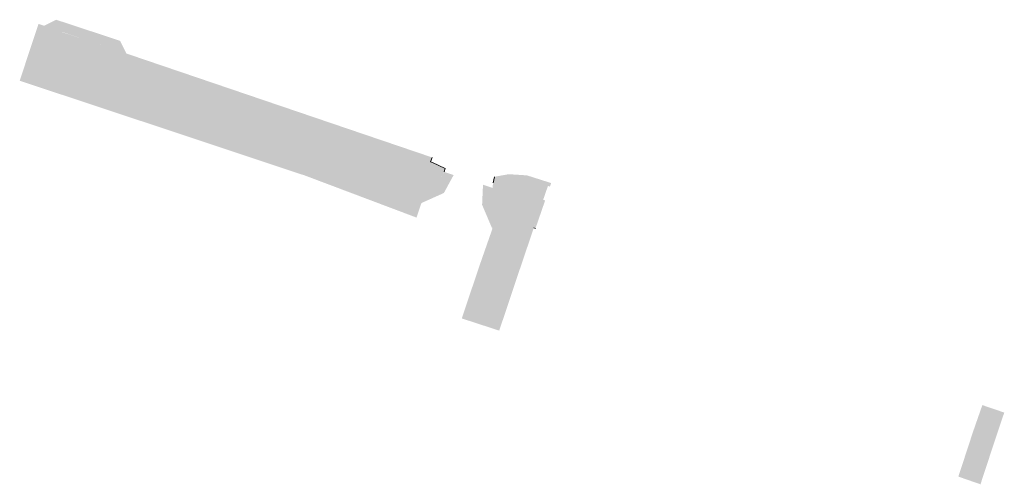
# Model space of a CAD drawing. Header units: metres. Extents: x 6426351 to 6426451, y 5648446 to 5648493.
import ezdxf

# ---------------------------------------------------------------- set-up
doc = ezdxf.new("R2010")
doc.units = ezdxf.units.M
doc.header["$MEASUREMENT"] = 0
doc.layers.add('dro_fill_chodnik', color=141, linetype='Continuous', lineweight=13, transparency=0.3)
doc.layers.add('dro_fill_zieleń', color=91, linetype='Continuous', lineweight=13, transparency=0.3)
doc.layers.add('dro_fill_jezdnia', color=251, linetype='Continuous', lineweight=0)

msp = doc.modelspace()

# ---------------------------------------------------------------- hatches: boundary and pattern name
at = {"layer": 'dro_fill_chodnik'}
for points in [[(6426392.57, 5648475.82), (6426380.99, 5648479.71), (6426367.72, 5648484.26), (6426352.12, 5648489.55), (6426352.87, 5648491.8), (6426355.31, 5648490.98), (6426355.61, 5648491.9), (6426360.22, 5648490.38), (6426359.9, 5648489.42), (6426394.45, 5648477.7), (6426393.7, 5648476.32)], [(6426403.57, 5648472.01), (6426399.84, 5648473.3), (6426399.32, 5648474.53), (6426399.39, 5648476.06), (6426399.4, 5648476.36), (6426399.44, 5648476.57), (6426404.53, 5648474.85)], [(6426400.05, 5648461.56), (6426396.24, 5648462.8), (6426398.06, 5648468.21), (6426401.85, 5648466.93)], [(6426449.01, 5648445.94), (6426446.76, 5648446.72), (6426448.26, 5648451.3), (6426450.52, 5648450.53)]]:
    msp.add_hatch(color=256, dxfattribs=at).paths.add_polyline_path(points)
at = {"layer": 'dro_fill_jezdnia'}
for points in [[(6426391.64, 5648473.05), (6426380.33, 5648477.31), (6426367.19, 5648481.68), (6426351.27, 5648486.96), (6426352.12, 5648489.55), (6426367.72, 5648484.26), (6426380.99, 5648479.71), (6426392.57, 5648475.82)], [(6426392.14, 5648474.53), (6426392.57, 5648475.82), (6426393.7, 5648476.32), (6426394.45, 5648477.69), (6426395.41, 5648477.37), (6426394.42, 5648475.55)], [(6426399.35, 5648471.9), (6426399.35, 5648471.9), (6426398.31, 5648474.35), (6426398.4, 5648476.39), (6426398.41, 5648476.39), (6426399.39, 5648476.06), (6426399.32, 5648474.53), (6426399.84, 5648473.3)]]:
    msp.add_hatch(color=256, dxfattribs=at).paths.add_polyline_path(points)
at = {"layer": 'dro_fill_zieleń'}
for points in [[(6426394.44, 5648477.7), (6426359.9, 5648489.42), (6426360.22, 5648490.38), (6426358.01, 5648491.11), (6426355.62, 5648491.92), (6426355.31, 5648490.98), (6426352.87, 5648491.8), (6426353.18, 5648492.74), (6426353.75, 5648492.55), (6426354.98, 5648493.16), (6426361.48, 5648491.02), (6426362.12, 5648489.73), (6426393.24, 5648479.16), (6426393.07, 5648478.72), (6426393.27, 5648478.64), (6426394.54, 5648478.04)], [(6426403.74, 5648471.95), (6426403.57, 5648472.01), (6426403.73, 5648472.48), (6426403.92, 5648473.05), (6426403.92, 5648473.05), (6426404.53, 5648474.85), (6426399.44, 5648476.57), (6426399.57, 5648477.2), (6426399.94, 5648477.27), (6426401.03, 5648477.46), (6426402.88, 5648477.34), (6426405.33, 5648476.56), (6426405.33, 5648476.56), (6426405.21, 5648476.2), (6426405.01, 5648476.27), (6426404.52, 5648474.86), (6426404.72, 5648474.8), (6426404.62, 5648474.5)]]:
    msp.add_hatch(color=256, dxfattribs=at).paths.add_polyline_path(points)

# ---------------------------------------------------------------- linework, layer by layer
at = {"layer": 'dro_fill_jezdnia'}
for points in [[(6426403.57, 5648472.01), (6426399.84, 5648473.3), (6426401.85, 5648466.93), (6426398.06, 5648468.21)], [(6426448.26, 5648451.3), (6426450.52, 5648450.53), (6426449.2, 5648453.99), (6426451.43, 5648453.23)]]:
    msp.add_solid(points, dxfattribs=at)
at = {"layer": 'dro_fill_zieleń'}
for p, q in [((6426393.24, 5648479.16), (6426393.07, 5648478.72)), ((6426393.07, 5648478.72), (6426393.27, 5648478.64)), ((6426393.27, 5648478.64), (6426394.54, 5648478.04)), ((6426394.54, 5648478.04), (6426394.44, 5648477.69)), ((6426399.57, 5648477.2), (6426399.44, 5648476.57)), ((6426403.57, 5648472.01), (6426403.74, 5648471.95))]:
    msp.add_line(p, q, dxfattribs=at)

doc.saveas('drawing.dxf')
